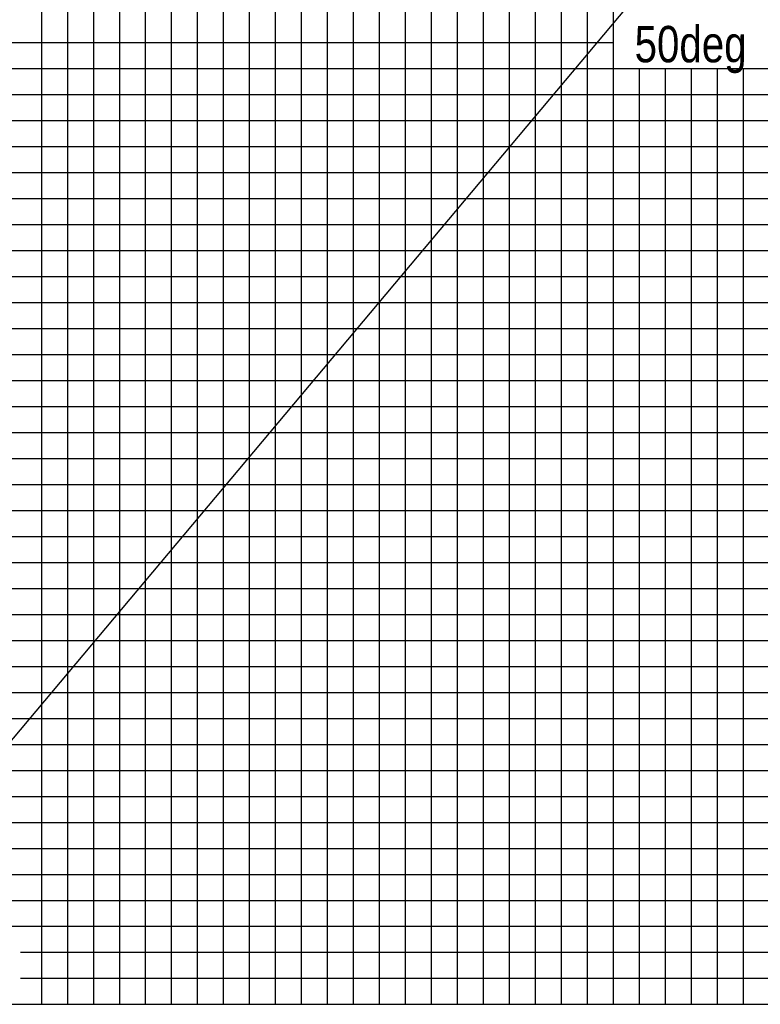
# Model space of a CAD drawing. Extents: x -439399 to 62702, y -349596 to 51651.
# Tile 56 of 63: x -60541 to -32053, y -107226 to -69346. Entities that reach past the tile are written whole.
import ezdxf

# ---------------------------------------------------------------- set-up
doc = ezdxf.new("R2010")
doc.units = 0
doc.layers.get('0').update_dxf_attribs({"linetype": 'CONTINUOUS'})

msp = doc.modelspace()

# ---------------------------------------------------------------- linework, layer by layer
at = {"color": 252, "linetype": 'Continuous'}
for p, q in [((-37695.598487, -107226.303673), (-37695.598487, 9819.236288)), ((-38695.598487, -107226.303673), (-38695.598487, 6741.668277)), ((-39695.598487, -107226.303673), (-39695.598487, 3663.975662)), ((-40695.598487, -107226.303673), (-40695.598487, 586.283047)), ((-41695.598487, -107226.303673), (-41695.598487, -2596.90258)), ((-42695.598487, -107226.303673), (-42695.598487, -5932.515868)), ((-43695.598487, -107226.303673), (-43695.598487, -9268.129156)), ((-44695.598487, -107226.303673), (-44695.598487, -12392.245517)), ((-46695.598487, -107226.303673), (-46695.598487, -18554.462742)), ((-47695.598487, -107226.303673), (-47695.598487, -21625.431997)), ((-48695.598487, -107226.303673), (-48695.598487, -24703.124611)), ((-49695.598487, -107226.303673), (-49695.598487, -27780.86063)), ((-50695.598487, -107226.303673), (-50695.598487, -30858.553245)), ((-51695.598487, -107226.303673), (-51695.598487, -33936.245859)), ((-52695.598487, -107226.303673), (-52695.598487, -37013.840627)), ((-53695.598487, -107226.303673), (-53695.598487, -40091.533241)), ((-54695.598487, -107226.303673), (-54695.598487, -43169.225856)), ((-56695.598487, -107226.303673), (-56695.598487, -49324.575378)), ((-57695.598487, -107226.303673), (-57695.598487, -51748.63735)), ((-58695.598487, -107226.303673), (-58695.598487, -53960.726227)), ((-59695.598487, -107226.303673), (-59695.598487, -56494.478599)), ((-61652.693934, -70226.303673), (-37695.598487, -70226.303673)), ((-61994.569074, -71226.303673), (49304.401513, -71226.303673)), ((-36695.598487, -107226.303673), (-36695.598487, -71226.303673)), ((-34695.598487, -107226.303673), (-34695.598487, -71226.303673)), ((-33695.598487, -107226.303673), (-33695.598487, -71226.303673)), ((-32695.598487, -107226.303673), (-32695.598487, -71226.303673)), ((-62135.109908, -72226.303673), (49304.401513, -72226.303673)), ((-62275.650743, -73226.303673), (49304.401513, -73226.303673)), ((-62416.191578, -74226.303673), (49304.401513, -74226.303673)), ((-62556.732412, -75226.303673), (49304.401513, -75226.303673)), ((-62697.273247, -76226.303673), (49304.401513, -76226.303673)), ((-62978.354917, -78226.303673), (49304.401513, -78226.303673)), ((-63118.895751, -79226.303673), (49304.401513, -79226.303673)), ((-63259.435963, -80226.303673), (49304.401513, -80226.303673)), ((-63340.39614, -81226.303673), (49304.401513, -81226.303673)), ((-63480.936974, -82226.303673), (49304.401513, -82226.303673)), ((-63621.477809, -83226.303673), (49304.401513, -83226.303673)), ((-63762.018644, -84226.303673), (49304.401513, -84226.303673)), ((-63902.559478, -85226.303673), (49304.401513, -85226.303673)), ((-64043.100313, -86226.303673), (49304.401513, -86226.303673)), ((-64324.181983, -88226.303673), (49304.401513, -88226.303673)), ((-64464.722817, -89226.303673), (49304.401513, -89226.303673)), ((-64558.811204, -90226.303673), (49304.401513, -90226.303673)), ((-64642.079264, -91226.303673), (49304.401513, -91226.303673)), ((-64782.620098, -92226.303673), (49304.401513, -92226.303673)), ((-64923.160933, -93226.303673), (49304.401513, -93226.303673)), ((-64867.790811, -94226.303673), (49304.401513, -94226.303673)), ((-64781.430456, -95226.303673), (49304.401513, -95226.303673)), ((-64739.52118, -96226.303673), (49304.401513, -96226.303673)), ((-64655.702629, -98226.303673), (49304.401513, -98226.303673)), ((-64613.793353, -99226.303673), (49304.401513, -99226.303673)), ((-64529.839391, -100226.303673), (49304.401513, -100226.303673)), ((-64487.930116, -101226.303673), (49304.401513, -101226.303673)), ((-64446.02084, -102226.303673), (49304.401513, -102226.303673)), ((-62428.153275, -103226.303673), (49304.401513, -103226.303673)), ((-61549.107252, -104226.303673), (49304.401513, -104226.303673)), ((-60506.819497, -105226.303673), (49304.401513, -105226.303673)), ((-60506.819497, -106226.303673), (49304.401513, -106226.303673))]:
    msp.add_line(p, q, dxfattribs=at)
at = {"color": 14, "linetype": 'Continuous'}
for p, q in [((-45695.598487, -107226.303673), (-45695.598487, -15469.938132)), ((-55695.598487, -107226.303673), (-55695.598487, -46246.888091)), ((-35695.598487, -107226.303673), (-35695.598487, -71226.303673)), ((-62837.814082, -77226.303673), (49304.401513, -77226.303673)), ((-64183.641148, -87226.303673), (49304.401513, -87226.303673)), ((-64697.611905, -97226.303673), (49304.401513, -97226.303673))]:
    msp.add_line(p, q, dxfattribs=at)
at = {"color": 151, "linetype": 'Continuous'}
for p, q in [((-35538.061963, -66881.0406), (-63979.150518, -100775.810198)), ((-65695.598487, -107226.303673), (49304.401513, -107226.303673))]:
    msp.add_line(p, q, dxfattribs=at)
at = {"color": 24, "linetype": 'Continuous'}
msp.add_line((-65695.598487, -107226.303673), (49304.401513, -107226.303673), dxfattribs=at)
at = {"color": 151, "linetype": 'Continuous'}
for centre in [(-67595.598487, -103032.175282), (-67595.598487, -107162.507346)]:
    msp.add_arc(centre, 75106.803742, 16.803187, 77.223035, dxfattribs=at)

# ---------------------------------------------------------------- texts
at = {"color": 7, "linetype": 'Continuous', "insert": (-36887.920754, -69585.198347), "char_height": 1400, "attachment_point": 1}
msp.add_mtext('\\W0.827255;\\A1;50deg', dxfattribs=at)

doc.saveas('drawing.dxf')
